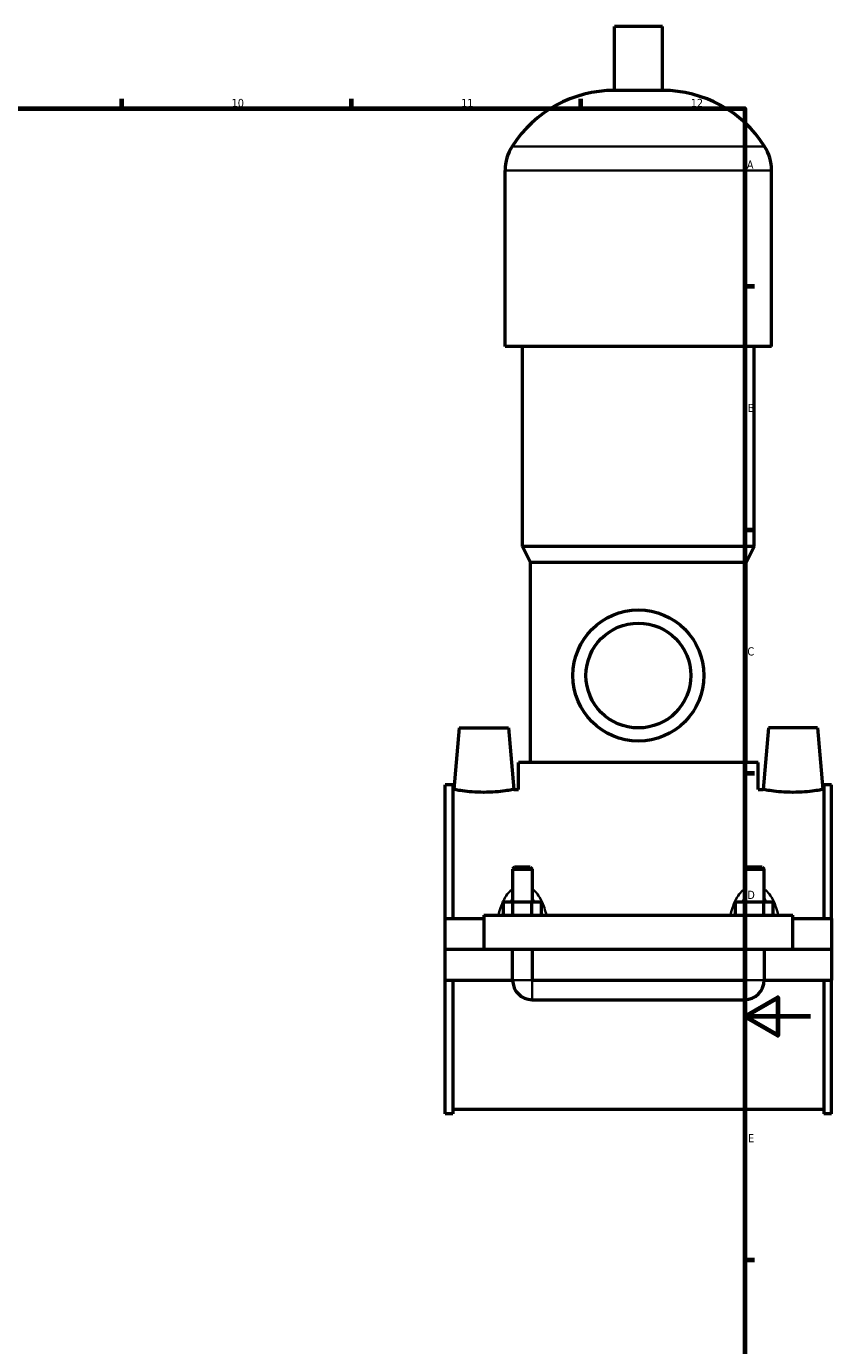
# Model space of a CAD drawing. Header units: millimetres. Extents: x 0 to 953, y -206 to 1211.
# Tile 6 of 8: x 602 to 847, y 197 to 599. Entities that reach past the tile are written whole.
import ezdxf

# ---------------------------------------------------------------- set-up
doc = ezdxf.new("R2010")
doc.units = ezdxf.units.MM
for name, color, linetype, lineweight in [('Border (ISO)', 7, 'Continuous', 70), ('Visible (ISO)', 7, 'Continuous', 50), ('Visible Narrow (ISO)', 7, 'Continuous', 35)]:
    doc.layers.add(name, color=color, linetype=linetype, lineweight=lineweight)
doc.styles.add('Note Text (ISO)', font='tahoma.ttf')

# ---------------------------------------------------------------- blocks, each defined once
blk = doc.blocks.new('Borders Default Border')
at = {"layer": 'Border (ISO)'}
for p, q in [((630.75, 574), (630.75, 576.9)), ((700.83, 574), (700.83, 576.9)), ((770.92, 574), (770.92, 576.9)), ((821, 519.75), (823.9, 519.75)), ((821, 445.5), (823.9, 445.5)), ((821, 371.25), (823.9, 371.25)), ((821, 222.75), (823.9, 222.75))]:
    blk.add_line(p, q, dxfattribs=at)
at = {"layer": 'Border (ISO)', "flags": 128}
for points in [[(20, 20), (20, 574), (821, 574), (821, 20), (20, 20)], [(841, 297), (821, 297), (831, 302.77), (831, 291.23), (821, 297)]]:
    blk.add_lwpolyline(points, dxfattribs=at)
at = {"layer": 'Border (ISO)', "color": 232, "true_color": 0xca0064, "char_height": 2.5, "attachment_point": 7, "style": 'Note Text (ISO)'}
for s, insert in [('10', (664.29, 574.35)), ('11', (734.37, 574.4)), ('12', (804.46, 574.4)), ('A', (821.59, 555.62)), ('B', (821.89, 481.38)), ('C', (821.73, 407.08)), ('D', (821.73, 332.88)), ('E', (821.94, 258.63))]:
    blk.add_mtext(s, dxfattribs=dict(at, insert=insert))

msp = doc.modelspace()

# ---------------------------------------------------------------- linework, layer by layer
at = {"layer": 'Visible (ISO)'}
for p, q in [((795.7837, 599.0131), (781.1437, 599.0131)), ((781.1437, 579.4931), (781.1437, 599.0131)), ((795.7837, 579.4931), (795.7837, 599.0131)), ((795.7837, 579.4931), (781.1437, 579.4931)), ((747.7971, 501.4131), (747.7971, 555.0931)), ((829.1304, 501.4131), (829.1304, 555.0931)), ((829.1304, 501.4131), (747.7971, 501.4131)), ((753.0837, 440.4131), (753.0837, 501.4131)), ((823.8437, 440.4131), (823.8437, 501.4131)), ((823.8437, 440.4131), (753.0837, 440.4131)), ((755.5237, 435.5331), (753.0837, 440.4131)), ((821.4037, 435.5331), (823.8437, 440.4131)), ((821.4037, 435.5331), (755.5237, 435.5331)), ((755.5237, 374.5331), (755.5237, 435.5331)), ((821.4037, 374.5331), (821.4037, 435.5331)), ((733.7637, 385.0131), (732.1233, 366.2631)), ((733.7637, 385.0131), (748.7637, 385.0131)), ((748.7637, 385.0131), (750.4042, 366.2631)), ((828.1637, 385.0131), (826.5233, 366.2631)), ((843.1637, 385.0131), (828.1637, 385.0131)), ((843.1637, 385.0131), (844.8042, 366.2631)), ((825.0637, 374.5331), (751.8637, 374.5331)), ((751.8637, 366.2631), (751.8637, 374.5331)), ((825.0637, 366.2631), (825.0637, 374.5331)), ((729.4637, 326.8881), (729.4637, 367.7256)), ((731.8237, 367.7256), (729.4637, 367.7256)), ((731.8237, 367.7256), (731.8237, 326.8881)), ((731.8237, 366.2631), (732.1233, 366.2631)), ((750.4042, 366.2631), (751.8637, 366.2631)), ((825.0637, 366.2631), (826.5233, 366.2631)), ((844.8042, 366.2631), (845.1037, 366.2631)), ((845.1037, 367.7256), (845.1037, 326.8881)), ((847.4637, 367.7256), (845.1037, 367.7256)), ((847.4637, 326.8881), (847.4637, 367.7256)), ((750.6637, 342.5631), (750.0637, 341.9631)), ((755.4637, 342.5631), (750.6637, 342.5631)), ((755.4637, 342.5631), (756.0637, 341.9631)), ((821.4637, 342.5631), (820.8637, 341.9631)), ((826.2637, 342.5631), (821.4637, 342.5631)), ((826.2637, 342.5631), (826.8637, 341.9631)), ((750.0637, 341.9631), (756.0637, 341.9631)), ((750.0637, 341.9631), (750.0637, 331.8881)), ((756.0637, 341.9631), (756.0637, 331.8881)), ((820.8637, 341.9631), (826.8637, 341.9631)), ((820.8637, 331.8881), (820.8637, 341.9631)), ((826.8637, 331.8881), (826.8637, 341.9631)), ((747.2902, 327.8881), (747.2902, 331.8881)), ((750.177, 331.8881), (747.2902, 331.8881)), ((750.177, 327.8881), (750.177, 331.8881)), ((755.9505, 331.8881), (750.177, 331.8881)), ((755.9505, 327.8881), (755.9505, 331.8881)), ((758.8372, 331.8881), (755.9505, 331.8881)), ((758.8372, 327.8881), (758.8372, 331.8881)), ((818.0902, 327.8881), (818.0902, 331.8881)), ((820.977, 331.8881), (818.0902, 331.8881)), ((820.977, 327.8881), (820.977, 331.8881)), ((826.7505, 331.8881), (820.977, 331.8881)), ((826.7505, 327.8881), (826.7505, 331.8881)), ((829.6372, 331.8881), (826.7505, 331.8881)), ((829.6372, 327.8881), (829.6372, 331.8881)), ((729.4637, 326.8881), (741.2637, 326.8881)), ((729.4637, 317.5631), (729.4637, 326.8881)), ((741.2637, 327.8881), (741.2637, 317.5631)), ((741.2637, 327.8881), (835.6637, 327.8881)), ((835.6637, 317.5631), (835.6637, 327.8881)), ((835.6637, 326.8881), (847.4637, 326.8881)), ((847.4637, 326.8881), (847.4637, 317.5631)), ((729.4637, 317.5631), (741.2637, 317.5631)), ((729.4637, 308.1381), (729.4637, 317.4631)), ((750.0637, 317.4631), (729.4637, 317.4631)), ((741.2637, 317.5631), (835.6637, 317.5631)), ((750.0637, 317.5631), (750.0637, 317.4631)), ((750.0637, 308.1381), (750.0637, 317.4631)), ((756.0637, 317.5631), (756.0637, 317.4631)), ((756.0637, 317.4631), (756.0637, 308.1381)), ((820.8637, 317.4631), (756.0637, 317.4631)), ((820.8637, 317.4631), (820.8637, 317.5631)), ((820.8637, 308.1381), (820.8637, 317.4631)), ((826.8637, 317.4631), (826.8637, 317.5631)), ((826.8637, 317.4631), (826.8637, 308.1381)), ((847.4637, 317.4631), (826.8637, 317.4631)), ((835.6637, 317.5631), (847.4637, 317.5631)), ((847.4637, 317.4631), (847.4637, 308.1381)), ((729.4637, 267.3006), (729.4637, 308.1381)), ((729.4637, 308.1381), (750.0637, 308.1381)), ((731.8237, 308.1381), (731.8237, 267.3006)), ((756.0637, 308.1381), (820.8637, 308.1381)), ((826.8637, 308.1381), (847.4637, 308.1381)), ((845.1037, 308.1381), (845.1037, 267.3006)), ((847.4637, 267.3006), (847.4637, 308.1381)), ((756.0637, 302.1381), (820.8637, 302.1381)), ((731.8237, 267.3006), (729.4637, 267.3006)), ((731.8237, 268.7631), (845.1037, 268.7631)), ((847.4637, 267.3006), (845.1037, 267.3006))]:
    msp.add_line(p, q, dxfattribs=at)
for radius in [20, 16]:
    msp.add_circle((788.4637, 401.0131), radius, dxfattribs=at)
for centre, radius, start, end in [((781.1437, 542.447), 37.0461, 90, 147.387579), ((795.7837, 542.447), 37.0461, 32.612421, 90), ((761.379, 555.0931), 13.5819, 147.387579, 180), ((815.5485, 555.0931), 13.5819, 0, 32.612421), ((756.0637, 308.1381), 6, 180, 270), ((820.8637, 308.1381), 6, 270, 0)]:
    msp.add_arc(centre, radius, start, end, dxfattribs=at)
for points, knots in [([(750.4042, 366.2631), (750.4042, 366.2631), (750.176, 366.218), (749.249, 366.0542), (748.5503, 365.9378), (746.9346, 365.7174), (745.908, 365.599), (743.651, 365.4309), (742.4204, 365.3838), (740.1071, 365.3838), (738.8764, 365.4309), (736.6195, 365.599), (735.5929, 365.7174), (733.9772, 365.9378), (733.2785, 366.0542), (732.3515, 366.218), (732.1233, 366.2631), (732.1233, 366.2631)], [1.38664037, 1.38664037, 1.38664037, 1.38664037, 1.73295223, 1.73295223, 2.0792641, 2.0792641, 2.42627242, 2.42627242, 2.77328074, 2.77328074, 3.12028906, 3.12028906, 3.46729739, 3.46729739, 3.81360925, 3.81360925, 4.15992111, 4.15992111, 4.15992111, 4.15992111]), ([(844.8042, 366.2631), (844.8042, 366.2631), (844.576, 366.218), (843.649, 366.0542), (842.9503, 365.9378), (841.3346, 365.7174), (840.308, 365.599), (838.051, 365.4309), (836.8204, 365.3838), (835.6637, 365.3838), (834.5071, 365.3838), (833.2764, 365.4309), (831.0195, 365.599), (829.9929, 365.7174), (828.3772, 365.9378), (827.6785, 366.0542), (826.7515, 366.218), (826.5233, 366.2631), (826.5233, 366.2631)], [4.15992111, 4.15992111, 4.15992111, 4.15992111, 4.50623298, 4.50623298, 4.85254484, 4.85254484, 5.19955316, 5.19955316, 5.54656148, 5.54656148, 5.54656148, 5.89356981, 5.89356981, 6.24057813, 6.24057813, 6.58688999, 6.58688999, 6.93320186, 6.93320186, 6.93320186, 6.93320186])]:
    msp.add_open_spline(points, degree=3, knots=knots, dxfattribs=at)
at = {"layer": 'Visible Narrow (ISO)'}
for p, q in [((826.5147, 562.4131), (750.4128, 562.4131)), ((828.6297, 555.0931), (748.2978, 555.0931)), ((750.1007, 308.1381), (756.0268, 308.1381)), ((756.0637, 302.1751), (756.0637, 308.1012)), ((820.8637, 302.1751), (820.8637, 308.1012)), ((826.8268, 308.1381), (820.9007, 308.1381))]:
    msp.add_line(p, q, dxfattribs=at)
for points, knots in [([(749.7063, 335.6691), (749.5219, 335.5135), (749.3454, 335.3481), (748.6558, 334.6405), (748.2079, 334.0327), (747.3119, 332.5467), (746.9016, 331.6408), (746.2826, 329.9495), (746.0503, 329.1748), (745.8484, 328.3759), (745.8455, 328.3647), (745.8427, 328.3535)], [-1.27283927, -1.27283927, -1.27283927, -1.27283927, -1.200669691, -1.200669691, -0.977892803, -0.977892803, -0.689143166, -0.689143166, -0.457235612, -0.457235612, -0.45393846, -0.45393846, -0.45393846, -0.45393846]), ([(760.2848, 328.3535), (760.282, 328.3647), (760.2791, 328.3759), (760.0771, 329.1748), (759.8449, 329.9495), (759.2259, 331.6408), (758.8156, 332.5467), (757.9195, 334.0327), (757.4717, 334.6405), (756.7821, 335.3481), (756.6056, 335.5135), (756.4212, 335.6691)], [-2.829096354, -2.829096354, -2.829096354, -2.829096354, -2.825799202, -2.825799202, -2.593891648, -2.593891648, -2.305142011, -2.305142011, -2.082365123, -2.082365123, -2.010195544, -2.010195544, -2.010195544, -2.010195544]), ([(820.5063, 335.6691), (820.3219, 335.5135), (820.1454, 335.3481), (819.4558, 334.6405), (819.0079, 334.0327), (818.1119, 332.5467), (817.7016, 331.6408), (817.0826, 329.9495), (816.8503, 329.1748), (816.6484, 328.3759), (816.6455, 328.3647), (816.6427, 328.3535)], [-1.272839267, -1.272839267, -1.272839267, -1.272839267, -1.200669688, -1.200669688, -0.977892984, -0.977892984, -0.689143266, -0.689143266, -0.457235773, -0.457235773, -0.453938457, -0.453938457, -0.453938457, -0.453938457]), ([(831.0848, 328.3535), (831.082, 328.3647), (831.0791, 328.3759), (830.8771, 329.1748), (830.6449, 329.9495), (830.0259, 331.6408), (829.6156, 332.5467), (828.7195, 334.0327), (828.2717, 334.6405), (827.5821, 335.3481), (827.4056, 335.5135), (827.2212, 335.6691)], [-2.829096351, -2.829096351, -2.829096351, -2.829096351, -2.825799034, -2.825799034, -2.593891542, -2.593891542, -2.305141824, -2.305141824, -2.08236512, -2.08236512, -2.01019554, -2.01019554, -2.01019554, -2.01019554]), ([(749.4774, 331.9553), (749.5066, 332.0255), (749.5362, 332.0953), (749.7088, 332.4916), (749.8627, 332.8077), (750.0299, 333.1078)], [0.952060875, 0.952060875, 0.952060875, 0.952060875, 0.977892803, 0.977892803, 1.099846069, 1.099846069, 1.099846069, 1.099846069]), ([(756.0976, 333.1078), (756.2648, 332.8077), (756.4187, 332.4916), (756.5913, 332.0953), (756.6209, 332.0255), (756.6501, 331.9553)], [2.183188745, 2.183188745, 2.183188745, 2.183188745, 2.305142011, 2.305142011, 2.330973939, 2.330973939, 2.330973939, 2.330973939]), ([(820.2774, 331.9553), (820.3066, 332.0255), (820.3362, 332.0953), (820.5088, 332.4916), (820.6627, 332.8077), (820.8299, 333.1078)], [0.952060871, 0.952060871, 0.952060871, 0.952060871, 0.977892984, 0.977892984, 1.099846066, 1.099846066, 1.099846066, 1.099846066]), ([(826.8976, 333.1078), (827.0648, 332.8077), (827.2187, 332.4916), (827.3913, 332.0953), (827.4209, 332.0255), (827.4501, 331.9553)], [2.183188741, 2.183188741, 2.183188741, 2.183188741, 2.305141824, 2.305141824, 2.330973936, 2.330973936, 2.330973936, 2.330973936])]:
    msp.add_open_spline(points, degree=3, knots=knots, dxfattribs=at)

# ---------------------------------------------------------------- block references
msp.add_blockref('Borders Default Border', (0, 0))

doc.saveas('drawing.dxf')
